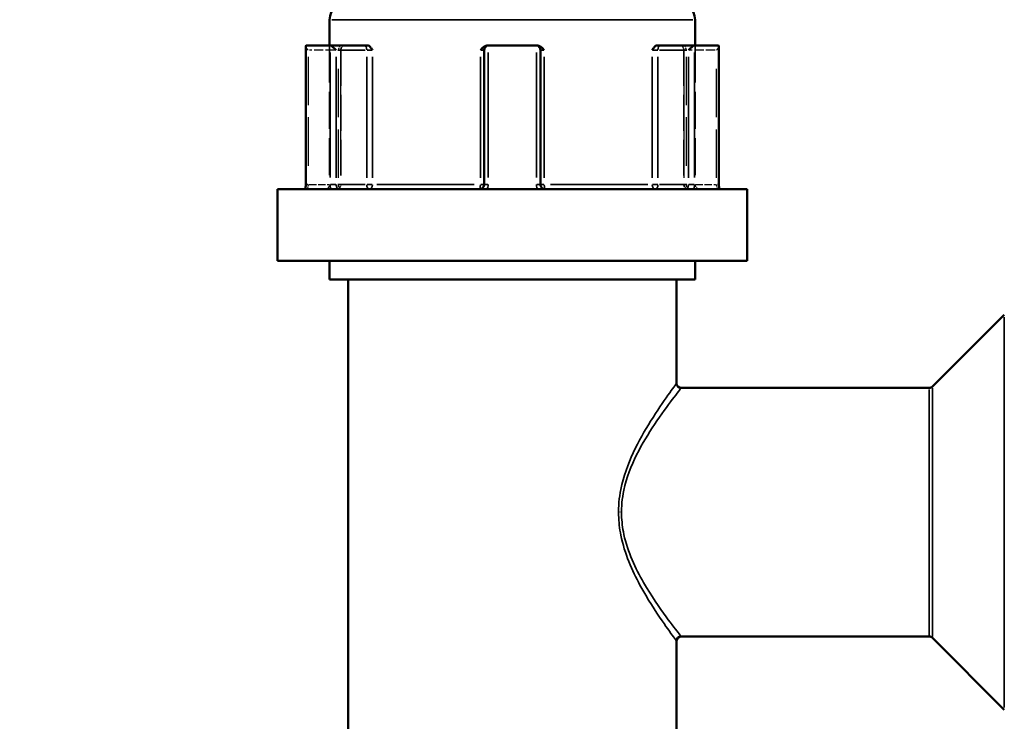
# Model space of a CAD drawing. Header units: millimetres. Extents: x 0 to 926, y 0 to 969.
# Tile 6 of 18: x 348 to 455, y 453 to 529. Entities that reach past the tile are written whole.
import ezdxf

# ---------------------------------------------------------------- set-up
doc = ezdxf.new("R2010")
doc.units = ezdxf.units.MM
doc.linetypes.add('DASHED', pattern=[0.2067, 0.1654, -0.0413])
for name, color, linetype, lineweight in [('Dimension (ANSI)', 7, 'Continuous', 25), ('Hidden (ANSI)', 7, 'DASHED', 35), ('Hidden Narrow (ANSI)', 7, 'DASHED', 25), ('Visible (ANSI)', 7, 'Continuous', 50), ('Visible Narrow (ANSI)', 7, 'Continuous', 35)]:
    doc.layers.add(name, color=color, linetype=linetype, lineweight=lineweight)
doc.styles.add('Note Text (ANSI)', font='tahoma.ttf')
doc.dimstyles.new('Default - mm (ANSI)', dxfattribs={"dimtxt": 3.048, "dimasz": 2.5, "dimexe": 3.175, "dimexo": 1.6002, "dimgap": 0.8, "dimtad": 0, "dimtoh": 1, "dimrnd": 1e-08, "dimzin": 4, "dimdsep": 46, "dimtxsty": 'Note Text (ANSI)', "dimcen": 0.09, "dimdle": 10, "dimclrd": 256, "dimclre": 256, "dimclrt": 256, "dimadec": 1, "dimazin": 1, "dimtfac": 1, "dimtofl": 0, "dimtmove": 0, "dimatfit": 3, "dimfxl": 1, "dimtolj": 1, "dimtzin": 4, "dimlwd": -1, "dimlwe": -1, "dimarcsym": 0})

# ---------------------------------------------------------------- blocks, each defined once
blk = doc.blocks.new('*D8')
at = {"layer": 'Defpoints', "color": 0, "transparency": 16777216}
for p in [(256.68, 532.05), (385.95, 532.05), (401.98, 242.08)]:
    blk.add_point(p, dxfattribs=at)
at = {"layer": 'Dimension (ANSI)', "transparency": 16777216}
for p, q in [((384.35, 532.05), (253.5, 532.05)), ((256.68, 529.55), (256.68, 424.05)), ((256.68, 244.58), (256.68, 410.11)), ((400.38, 242.08), (253.5, 242.08))]:
    blk.add_line(p, q, dxfattribs=at)
for points in [[(256.26, 529.55), (257.09, 529.55), (256.68, 532.05)], [(256.26, 244.58), (257.09, 244.58), (256.68, 242.08)]]:
    blk.add_solid(points, dxfattribs=at)
at = {"layer": 'Dimension (ANSI)', "transparency": 16777216, "insert": (255.08, 410.91), "char_height": 3.048, "attachment_point": 1, "rotation": 90, "style": 'Note Text (ANSI)'}
blk.add_mtext('\\A1;289.97', dxfattribs=at)
blk = doc.blocks.new('*D10')
at = {"layer": 'Defpoints', "color": 0, "transparency": 16777216}
for p in [(507.25, 584.64), (401.25, 532.05), (507.25, 496.69)]:
    blk.add_point(p, dxfattribs=at)
at = {"layer": 'Dimension (ANSI)', "transparency": 16777216}
for p, q in [((401.25, 533.65), (401.25, 587.82)), ((507.25, 498.29), (507.25, 587.82)), ((403.75, 584.64), (449.91, 584.64)), ((504.75, 584.64), (463.59, 584.64))]:
    blk.add_line(p, q, dxfattribs=at)
for points in [[(403.75, 585.06), (403.75, 584.22), (401.25, 584.64)], [(504.75, 585.06), (504.75, 584.22), (507.25, 584.64)]]:
    blk.add_solid(points, dxfattribs=at)
at = {"layer": 'Dimension (ANSI)', "transparency": 16777216, "insert": (450.71, 586.23), "char_height": 3.048, "attachment_point": 1, "style": 'Note Text (ANSI)'}
blk.add_mtext('\\A1;106.00', dxfattribs=at)

msp = doc.modelspace()

# ---------------------------------------------------------------- linework, layer by layer
at = {"layer": 'Hidden (ANSI)', "ltscale": 24.350912}
for p, q in [((381.405, 526.253), (381.405, 511.153)), ((421.105, 526.253), (421.105, 511.153))]:
    msp.add_line(p, q, dxfattribs=at)
at = {"layer": 'Hidden (ANSI)', "ltscale": 23.54459}
for p, q in [((382.623, 525.753), (382.623, 511.153)), ((419.887, 525.753), (419.887, 511.153))]:
    msp.add_line(p, q, dxfattribs=at)
at = {"layer": 'Hidden (ANSI)', "ltscale": 0.346335}
for centre, start, end in [((383.123, 525.753), 159.15758, 180), ((419.387, 525.753), 0, 20.84242)]:
    msp.add_arc(centre, 0.5, start, end, dxfattribs=at)
at = {"layer": 'Hidden (ANSI)', "ltscale": 1.495845}
for centre, start, end in [((380.905, 511.153), 270, 0), ((382.123, 511.153), 270, 0), ((420.387, 511.153), 180, 270), ((421.605, 511.153), 180, 270)]:
    msp.add_arc(centre, 0.5, start, end, dxfattribs=at)
at = {"layer": 'Hidden (ANSI)', "ltscale": 1.29952}
for centre, major_axis, start_param, end_param in [((379.309, 525.753), (-0.483, 0.483), 0.2617994, 1.3089969), ((423.201, 525.753), (-0.483, -0.483), 1.8325957, 2.8797933)]:
    msp.add_ellipse(centre, major_axis=major_axis, ratio=0.2679492, start_param=start_param, end_param=end_param, dxfattribs=at)
at = {"layer": 'Hidden (ANSI)', "ltscale": 1.940749}
for points, knots in [([(382.593, 525.753), (382.593, 525.754), (382.593, 525.755), (382.629, 525.862), (382.664, 525.962), (382.732, 526.106), (382.767, 526.167), (382.837, 526.236), (382.869, 526.253), (382.902, 526.253)], [-0.000316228, -0.000316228, -0.000316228, -0.000316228, 0, 0, 0.044767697, 0.044767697, 0.076339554, 0.076339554, 0.09939515, 0.09939515, 0.09939515, 0.09939515]), ([(419.608, 526.253), (419.64, 526.253), (419.672, 526.236), (419.743, 526.167), (419.777, 526.106), (419.845, 525.962), (419.88, 525.862), (419.916, 525.755), (419.916, 525.754), (419.916, 525.753)], [0.236796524, 0.236796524, 0.236796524, 0.236796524, 0.258427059, 0.258427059, 0.288047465, 0.288047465, 0.330048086, 0.330048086, 0.330344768, 0.330344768, 0.330344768, 0.330344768])]:
    msp.add_open_spline(points, degree=3, knots=knots, dxfattribs=at)
at = {"layer": 'Hidden Narrow (ANSI)', "ltscale": 6.056921}
for p, q in [((381.966, 525.753), (379.212, 525.753)), ((423.298, 525.753), (420.544, 525.753))]:
    msp.add_line(p, q, dxfattribs=at)
at = {"layer": 'Hidden Narrow (ANSI)', "ltscale": 31.785196}
for p, q in [((379.059, 525.023), (379.059, 511.883)), ((382.373, 511.883), (382.373, 525.023)), ((382.593, 525.023), (382.593, 511.883)), ((419.916, 511.883), (419.916, 525.023)), ((420.137, 525.023), (420.137, 511.883)), ((423.451, 511.883), (423.451, 525.023))]:
    msp.add_line(p, q, dxfattribs=at)
at = {"layer": 'Hidden Narrow (ANSI)', "ltscale": 0.540283}
for p, q in [((379.045, 511.153), (378.858, 511.153)), ((423.651, 511.153), (423.464, 511.153))]:
    msp.add_line(p, q, dxfattribs=at)
at = {"layer": 'Hidden Narrow (ANSI)', "ltscale": 4.762628}
for p, q in [((379.179, 511.153), (381.344, 511.153)), ((421.165, 511.153), (423.33, 511.153))]:
    msp.add_line(p, q, dxfattribs=at)
at = {"layer": 'Hidden Narrow (ANSI)', "ltscale": 0.602402}
msp.add_line((413.1, 475.561), (412.808, 475.561), dxfattribs=at)
at = {"layer": 'Hidden Narrow (ANSI)', "ltscale": 1.346251}
for centre, major_axis, ratio, start_param, end_param in [((382.623, 525.753), (0, 0.5), 0.5, 0.0785398, 1.4922565), ((419.887, 525.753), (0, 0.5), 0.5, 4.7909288, 6.2046455), ((382.123, 511.153), (0, -0.5), 0.5, 0.0785398, 1.4922565), ((382.123, 511.153), (0, -0.5), 0.94014, 0.0785398, 1.4922565), ((420.387, 511.153), (0, -0.5), 0.94014, 4.7909288, 6.2046455), ((420.387, 511.153), (0, -0.5), 0.5, 4.7909288, 6.2046455)]:
    msp.add_ellipse(centre, major_axis=major_axis, ratio=ratio, start_param=start_param, end_param=end_param, dxfattribs=at)
at = {"layer": 'Hidden Narrow (ANSI)', "ltscale": 1.368955}
for points, knots in [([(379.059, 511.153), (379.059, 511.121), (379.058, 511.089), (379.053, 511.006), (379.047, 510.957), (379.03, 510.853), (379.016, 510.801), (378.982, 510.706), (378.959, 510.671), (378.932, 510.655), (378.926, 510.653), (378.92, 510.653)], [-0.63188605, -0.63188605, -0.63188605, -0.63188605, -0.61251883, -0.61251883, -0.58153129, -0.58153129, -0.54124748, -0.54124748, -0.48887853, -0.48887853, -0.47412916, -0.47412916, -0.47412916, -0.47412916]), ([(423.589, 510.653), (423.584, 510.653), (423.578, 510.655), (423.55, 510.671), (423.528, 510.706), (423.493, 510.801), (423.48, 510.853), (423.462, 510.957), (423.457, 511.006), (423.452, 511.089), (423.451, 511.121), (423.451, 511.153)], [-1.42152899, -1.42152899, -1.42152899, -1.42152899, -1.40678008, -1.40678008, -1.35441096, -1.35441096, -1.31412702, -1.31412702, -1.28313938, -1.28313938, -1.2637721, -1.2637721, -1.2637721, -1.2637721])]:
    msp.add_open_spline(points, degree=3, knots=knots, dxfattribs=at)
at = {"layer": 'Visible (ANSI)'}
for p, q in [((381.405, 529.053), (381.405, 526.253)), ((421.105, 529.053), (421.105, 526.253)), ((378.809, 526.186), (378.809, 511.153)), ((378.873, 526.253), (381.433, 526.253)), ((385.183, 526.253), (381.433, 526.253)), ((385.529, 526.253), (385.183, 526.253)), ((398.195, 525.753), (398.195, 511.153)), ((398.695, 526.253), (398.627, 526.253)), ((398.695, 526.253), (403.815, 526.253)), ((403.882, 526.253), (403.815, 526.253)), ((404.315, 511.153), (404.315, 525.753)), ((417.327, 526.253), (416.98, 526.253)), ((421.076, 526.253), (417.327, 526.253)), ((421.076, 526.253), (423.636, 526.253)), ((423.701, 511.153), (423.701, 526.186)), ((375.755, 510.653), (426.755, 510.653)), ((375.755, 510.653), (375.755, 502.853)), ((426.755, 510.653), (426.755, 502.853)), ((375.755, 502.853), (426.755, 502.853)), ((381.405, 502.853), (381.405, 500.853)), ((421.105, 502.853), (421.105, 500.853)), ((381.405, 500.853), (421.105, 500.853)), ((383.405, 500.853), (383.405, 450.268)), ((419.105, 500.853), (419.105, 489.561)), ((446.901, 489.207), (454.708, 497.014)), ((446.548, 489.061), (419.605, 489.061)), ((419.105, 461.561), (419.105, 450.268)), ((446.548, 462.061), (419.605, 462.061)), ((446.901, 461.914), (454.708, 454.107))]:
    msp.add_line(p, q, dxfattribs=at)
for centre, radius, start, end in [((383.405, 529.053), 2, 90, 180), ((419.105, 529.053), 2, 0, 90), ((398.695, 525.753), 0.5, 96.1232, 180), ((403.815, 525.753), 0.5, 0, 83.8768), ((419.605, 489.561), 0.5, 180, 270), ((446.548, 489.561), 0.5, 270, 315), ((419.605, 461.561), 0.5, 90, 180), ((446.548, 461.561), 0.5, 45, 90)]:
    msp.add_arc(centre, radius, start, end, dxfattribs=at)
for centre, major_axis, start_param, end_param in [((379.309, 525.753), (-0.483, 0.483), 6.1282559, 6.5449847), ((381.869, 525.753), (0.483, -0.483), 1.3089969, 2.7729233), ((420.641, 525.753), (0.483, 0.483), 0.3686694, 1.8325957), ((423.201, 525.753), (-0.483, -0.483), 2.8797933, 3.2965221)]:
    msp.add_ellipse(centre, major_axis=major_axis, ratio=0.2679492, start_param=start_param, end_param=end_param, dxfattribs=at)
for points in [[(378.851, 526.25), (378.859, 526.252), (378.866, 526.253), (378.873, 526.253)], [(381.433, 526.253), (381.444, 526.253), (381.454, 526.252), (381.465, 526.25)], [(398.641, 526.25), (398.659, 526.252), (398.677, 526.253), (398.695, 526.253)], [(403.815, 526.253), (403.832, 526.253), (403.85, 526.252), (403.868, 526.25)], [(421.045, 526.25), (421.055, 526.252), (421.066, 526.253), (421.076, 526.253)], [(423.636, 526.253), (423.643, 526.253), (423.651, 526.252), (423.658, 526.25)]]:
    msp.add_open_spline(points, degree=3, dxfattribs=at)
for points, knots in [([(385.529, 526.253), (385.581, 526.253), (385.633, 526.236), (385.752, 526.167), (385.812, 526.106), (385.933, 525.962), (385.996, 525.862), (386.064, 525.755), (386.065, 525.754), (386.065, 525.753)], [0.23679672, 0.23679672, 0.23679672, 0.23679672, 0.258427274, 0.258427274, 0.288047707, 0.288047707, 0.330048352, 0.330048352, 0.330345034, 0.330345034, 0.330345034, 0.330345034]), ([(397.782, 525.753), (397.783, 525.754), (397.784, 525.755), (397.888, 525.862), (397.986, 525.962), (398.174, 526.106), (398.269, 526.167), (398.459, 526.236), (398.542, 526.253), (398.627, 526.253)], [-0.000316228, -0.000316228, -0.000316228, -0.000316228, 0, 0, 0.044767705, 0.044767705, 0.07633957, 0.07633957, 0.099395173, 0.099395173, 0.099395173, 0.099395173]), ([(403.882, 526.253), (403.967, 526.253), (404.051, 526.236), (404.24, 526.167), (404.335, 526.106), (404.523, 525.962), (404.622, 525.862), (404.726, 525.755), (404.726, 525.754), (404.727, 525.753)], [0.236796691, 0.236796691, 0.236796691, 0.236796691, 0.258427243, 0.258427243, 0.288047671, 0.288047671, 0.330048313, 0.330048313, 0.330344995, 0.330344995, 0.330344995, 0.330344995]), ([(416.444, 525.753), (416.444, 525.754), (416.445, 525.755), (416.513, 525.862), (416.576, 525.962), (416.697, 526.106), (416.757, 526.167), (416.876, 526.236), (416.928, 526.253), (416.98, 526.253)], [-0.000316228, -0.000316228, -0.000316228, -0.000316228, 0, 0, 0.044767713, 0.044767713, 0.076339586, 0.076339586, 0.099395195, 0.099395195, 0.099395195, 0.099395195]), ([(378.735, 510.653), (378.743, 510.675), (378.751, 510.701), (378.766, 510.757), (378.773, 510.788), (378.785, 510.854), (378.791, 510.889), (378.799, 510.961), (378.803, 510.999), (378.807, 511.075), (378.809, 511.114), (378.809, 511.153)], [0.558639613, 0.558639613, 0.558639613, 0.558639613, 0.5732889, 0.5732889, 0.587938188, 0.587938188, 0.602587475, 0.602587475, 0.617236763, 0.617236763, 0.63188605, 0.63188605, 0.63188605, 0.63188605]), ([(398.195, 511.153), (398.195, 511.104), (398.188, 511.056), (398.151, 510.935), (398.111, 510.865), (397.988, 510.736), (397.896, 510.685), (397.764, 510.657), (397.729, 510.653), (397.695, 510.653)], [-0.2354349, -0.2354349, -0.2354349, -0.2354349, -0.20621481, -0.20621481, -0.15946266, -0.15946266, -0.09868487, -0.09868487, -0.07767797, -0.07767797, -0.07767797, -0.07767797]), ([(404.815, 510.653), (404.79, 510.653), (404.766, 510.655), (404.656, 510.671), (404.574, 510.706), (404.453, 510.801), (404.409, 510.853), (404.352, 510.957), (404.334, 511.006), (404.318, 511.089), (404.315, 511.121), (404.315, 511.153)], [-0.78964304, -0.78964304, -0.78964304, -0.78964304, -0.77486935, -0.77486935, -0.72250929, -0.72250929, -0.68223232, -0.68223232, -0.65125004, -0.65125004, -0.63188611, -0.63188611, -0.63188611, -0.63188611]), ([(423.701, 511.153), (423.701, 511.114), (423.702, 511.075), (423.706, 510.999), (423.71, 510.961), (423.719, 510.889), (423.724, 510.854), (423.737, 510.788), (423.744, 510.757), (423.759, 510.701), (423.767, 510.675), (423.775, 510.653)], [1.2637721, 1.2637721, 1.2637721, 1.2637721, 1.278421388, 1.278421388, 1.293070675, 1.293070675, 1.307719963, 1.307719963, 1.32236925, 1.32236925, 1.337018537, 1.337018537, 1.337018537, 1.337018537])]:
    msp.add_open_spline(points, degree=3, knots=knots, dxfattribs=at)
at = {"layer": 'Visible Narrow (ANSI)'}
for p, q in [((420.86, 529.053), (381.649, 529.053)), ((378.851, 511.908), (378.851, 525.495)), ((381.465, 525.495), (381.465, 511.908)), ((382.284, 525.753), (385.267, 525.753)), ((385.464, 525.753), (386.042, 525.753)), ((397.816, 525.753), (398.193, 525.753)), ((398.641, 511.908), (398.641, 525.495)), ((403.868, 525.495), (403.868, 511.908)), ((404.316, 525.753), (404.693, 525.753)), ((416.467, 525.753), (417.046, 525.753)), ((417.242, 525.753), (420.225, 525.753)), ((421.045, 511.908), (421.045, 525.495)), ((423.658, 525.495), (423.658, 511.908)), ((382.119, 511.883), (382.119, 525.023)), ((385.433, 525.023), (385.433, 511.883)), ((386.065, 511.883), (386.065, 525.023)), ((397.782, 525.023), (397.782, 511.883)), ((404.727, 511.883), (404.727, 525.023)), ((416.444, 525.023), (416.444, 511.883)), ((417.077, 511.883), (417.077, 525.023)), ((420.391, 525.023), (420.391, 511.883)), ((378.847, 511.153), (378.809, 511.153)), ((382.086, 511.153), (381.487, 511.153)), ((385.267, 511.153), (382.284, 511.153)), ((386.042, 511.153), (385.464, 511.153)), ((386.519, 511.153), (397.105, 511.153)), ((398.193, 511.153), (397.816, 511.153)), ((398.605, 511.153), (398.196, 511.153)), ((404.313, 511.153), (403.904, 511.153)), ((404.693, 511.153), (404.316, 511.153)), ((405.405, 511.153), (415.99, 511.153)), ((417.046, 511.153), (416.467, 511.153)), ((420.225, 511.153), (417.242, 511.153)), ((421.022, 511.153), (420.423, 511.153)), ((423.701, 511.153), (423.662, 511.153)), ((454.708, 454.371), (454.708, 496.75)), ((446.901, 489.039), (446.901, 462.082)), ((446.548, 462.227), (446.548, 488.894))]:
    msp.add_line(p, q, dxfattribs=at)
for centre, major_axis, ratio, start_param, end_param in [((385.183, 525.753), (0, 0.5), 0.5, 4.7909288, 6.2046455), ((417.327, 525.753), (0, 0.5), 0.5, 0.0785398, 1.4922565), ((385.683, 511.153), (0, -0.5), 0.5, 4.7909288, 6.2046455), ((385.683, 511.153), (0, -0.5), 0.7652014, 0.0785398, 1.4922565), ((397.695, 511.153), (0, -0.5), 0.1749386, 0.0785398, 1.4922565), ((404.815, 511.153), (0, -0.5), 0.1749386, 4.7909288, 6.2046455), ((416.827, 511.153), (0, -0.5), 0.7652014, 4.7909288, 6.2046455), ((416.827, 511.153), (0, -0.5), 0.5, 0.0785398, 1.4922565)]:
    msp.add_ellipse(centre, major_axis=major_axis, ratio=ratio, start_param=start_param, end_param=end_param, dxfattribs=at)
for points, knots in [([(378.796, 510.653), (378.797, 510.659), (378.799, 510.665), (378.821, 510.761), (378.835, 510.859), (378.849, 511.024), (378.851, 511.089), (378.851, 511.153)], [0.579500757, 0.579500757, 0.579500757, 0.579500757, 0.58153129, 0.58153129, 0.612518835, 0.612518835, 0.63188605, 0.63188605, 0.63188605, 0.63188605]), ([(381.465, 511.153), (381.465, 511.089), (381.469, 511.024), (381.488, 510.859), (381.51, 510.761), (381.542, 510.665), (381.544, 510.659), (381.546, 510.653)], [0.631886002, 0.631886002, 0.631886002, 0.631886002, 0.65125392, 0.65125392, 0.682242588, 0.682242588, 0.684271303, 0.684271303, 0.684271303, 0.684271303]), ([(382.48, 510.653), (382.462, 510.653), (382.443, 510.655), (382.361, 510.671), (382.301, 510.706), (382.215, 510.801), (382.184, 510.853), (382.144, 510.957), (382.132, 511.006), (382.121, 511.089), (382.119, 511.121), (382.119, 511.153)], [-0.78964289, -0.78964289, -0.78964289, -0.78964289, -0.77489871, -0.77489871, -0.72252786, -0.72252786, -0.68224259, -0.68224259, -0.65125392, -0.65125392, -0.631886, -0.631886, -0.631886, -0.631886]), ([(398.505, 510.653), (398.544, 510.72), (398.575, 510.791), (398.627, 510.958), (398.641, 511.056), (398.641, 511.153)], [0.183049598, 0.183049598, 0.183049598, 0.183049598, 0.206214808, 0.206214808, 0.235434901, 0.235434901, 0.235434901, 0.235434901]), ([(403.868, 511.153), (403.868, 511.089), (403.874, 511.024), (403.907, 510.859), (403.944, 510.761), (403.998, 510.665), (404.001, 510.659), (404.005, 510.653)], [0.631886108, 0.631886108, 0.631886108, 0.631886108, 0.651250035, 0.651250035, 0.682232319, 0.682232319, 0.684271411, 0.684271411, 0.684271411, 0.684271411]), ([(420.391, 511.153), (420.391, 511.104), (420.386, 511.056), (420.361, 510.935), (420.333, 510.865), (420.246, 510.736), (420.18, 510.685), (420.082, 510.657), (420.056, 510.653), (420.029, 510.653)], [-0.31350591, -0.31350591, -0.31350591, -0.31350591, -0.28428582, -0.28428582, -0.23753367, -0.23753367, -0.17675588, -0.17675588, -0.15574903, -0.15574903, -0.15574903, -0.15574903]), ([(420.963, 510.653), (420.987, 510.72), (421.005, 510.791), (421.036, 510.958), (421.045, 511.056), (421.045, 511.153)], [0.261120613, 0.261120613, 0.261120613, 0.261120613, 0.28428582, 0.28428582, 0.313505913, 0.313505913, 0.313505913, 0.313505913]), ([(423.658, 511.153), (423.658, 511.089), (423.661, 511.024), (423.674, 510.859), (423.689, 510.761), (423.711, 510.665), (423.712, 510.659), (423.713, 510.653)], [1.2637721, 1.2637721, 1.2637721, 1.2637721, 1.283139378, 1.283139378, 1.314127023, 1.314127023, 1.316157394, 1.316157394, 1.316157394, 1.316157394]), ([(419.104, 489.56), (419.104, 489.56), (419.101, 489.555), (419.028, 489.458), (418.687, 489.002), (417.657, 487.554), (416.988, 486.59), (415.648, 484.439), (414.985, 483.292), (413.827, 480.801), (413.325, 479.462), (412.862, 477.125), (412.774, 476.187), (412.817, 474.515), (412.904, 473.781), (413.45, 471.048), (414.274, 469.225), (415.948, 466.123), (416.812, 464.809), (418.122, 462.898), (418.611, 462.231), (419.026, 461.666), (419.102, 461.563), (419.102, 461.563)], [-6.4675596, -6.4675596, -6.4675596, -6.4675596, -6.405472, -6.405472, -5.8926157, -5.8926157, -5.3969798, -5.3969798, -4.9600408, -4.9600408, -4.5445233, -4.5445233, -4.282892, -4.282892, -4.0766873, -4.0766873, -3.4904915, -3.4904915, -2.9204118, -2.9204118, -2.4318701, -2.4318701, -2.1558464, -2.1558464, -2.1558464, -2.1558464]), ([(419.602, 462.063), (419.602, 462.063), (419.524, 462.162), (419.097, 462.707), (418.595, 463.35), (417.248, 465.193), (416.36, 466.46), (414.639, 469.452), (413.791, 471.209), (413.23, 473.845), (413.141, 474.552), (413.097, 476.164), (413.187, 477.069), (413.663, 479.323), (414.179, 480.614), (415.37, 483.015), (416.052, 484.122), (417.428, 486.196), (418.117, 487.126), (419.175, 488.522), (419.526, 488.961), (419.601, 489.056), (419.604, 489.06), (419.604, 489.06)], [2.1558464, 2.1558464, 2.1558464, 2.1558464, 2.4318701, 2.4318701, 2.9204118, 2.9204118, 3.4904915, 3.4904915, 4.0766873, 4.0766873, 4.282892, 4.282892, 4.5445233, 4.5445233, 4.9600408, 4.9600408, 5.3969798, 5.3969798, 5.8926157, 5.8926157, 6.405472, 6.405472, 6.4675596, 6.4675596, 6.4675596, 6.4675596])]:
    msp.add_open_spline(points, degree=3, knots=knots, dxfattribs=at)

# ---------------------------------------------------------------- dimensions: what is measured, and where the dimension line sits
at = {"layer": 'Dimension (ANSI)'}
dim = msp.add_linear_dim(base=(507.255, 584.64), p1=(401.255, 532.053), p2=(507.255, 496.686), dimstyle='Default - mm (ANSI)', override={"dimgap": 0.8, "dimtoh": 0, "dimdec": 2, "dimtol": 0, "dimlim": 0, "dimtp": 0, "dimtm": 0, "dimtdec": 2, "dimatfit": 1}, dxfattribs=at)
dim.commit()
dim.dimension.update_dxf_attribs({"geometry": '*D10', "text_midpoint": (456.755, 584.64), "dimtype": 160})
dim = msp.add_linear_dim(base=(256.678, 532.053), p1=(401.977, 242.079), p2=(385.955, 532.053), angle=90, dimstyle='Default - mm (ANSI)', override={"dimgap": 0.8, "dimtoh": 0, "dimdec": 2, "dimtol": 0, "dimlim": 0, "dimtp": 0, "dimtm": 0, "dimtdec": 2, "dimatfit": 1}, dxfattribs=at)
dim.commit()
dim.dimension.update_dxf_attribs({"geometry": '*D8', "text_midpoint": (256.678, 417.079), "dimtype": 160})

doc.saveas('drawing.dxf')
